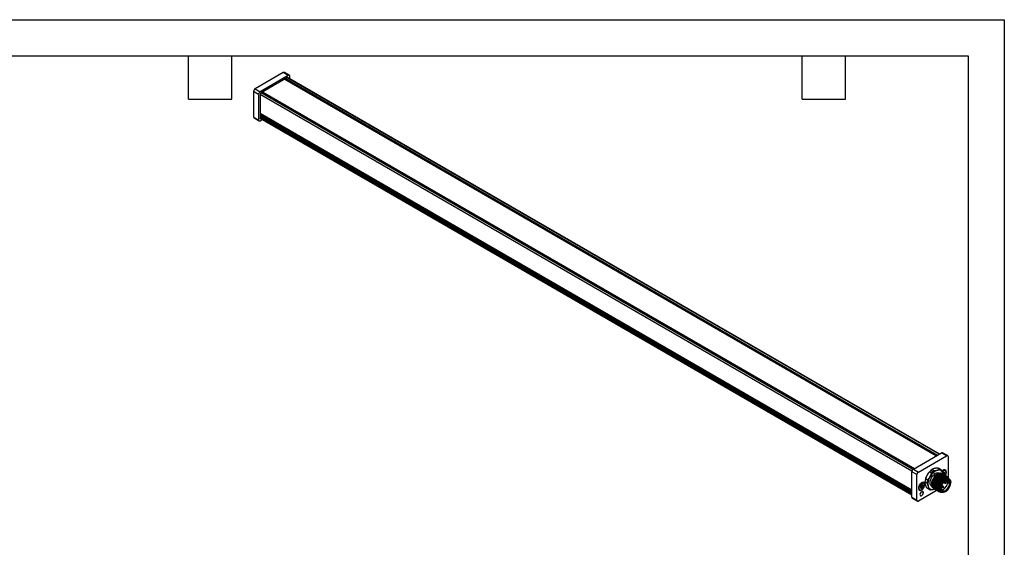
# Model space of a CAD drawing. Header units: millimetres. Extents: x 0 to 279, y 0 to 216.
# Tile 4 of 4: x 106 to 279, y 123 to 216. Entities that reach past the tile are written whole.
import ezdxf

# ---------------------------------------------------------------- set-up
doc = ezdxf.new("R2010")
doc.units = ezdxf.units.MM
doc.layers.add('TEXT', color=140, linetype='Continuous', lineweight=25)

msp = doc.modelspace()

# ---------------------------------------------------------------- linework, layer by layer
at = {"color": 7, "linetype": 'Continuous'}
for p, q in [((0, 215.9), (279.4, 215.9)), ((279.4, 215.9), (279.4, 0))]:
    msp.add_line(p, q, dxfattribs=at)
for p, q in [((152.57, 206.61), (147.62, 203.75)), ((153.45, 206.1), (152.57, 206.61)), ((153.64, 206.12), (152.76, 206.63)), ((153.45, 206.1), (148.5, 203.24)), ((153.29, 205.72), (148.66, 203.05)), ((152.82, 205.45), (267.47, 139.26)), ((152.99, 205.55), (267.65, 139.36)), ((267.92, 139.51), (153.26, 205.7)), ((267.99, 139.55), (153.34, 205.74)), ((153.72, 205.52), (153.72, 205.95)), ((148.24, 202.78), (147.36, 203.29)), ((147.36, 203.29), (147.36, 198.8)), ((147.62, 203.75), (148.5, 203.24)), ((148.24, 202.78), (148.24, 198.29)), ((148.49, 202.74), (148.49, 198.62)), ((263.16, 136.55), (148.49, 202.74)), ((263.33, 136.85), (148.66, 203.05)), ((148.93, 203.2), (263.59, 137.01)), ((148.49, 199.46), (263.14, 133.27)), ((148.49, 199.41), (263.14, 133.22)), ((148.49, 199.22), (263.14, 133.03)), ((147.36, 198.8), (148.24, 198.29)), ((147.43, 198.63), (148.32, 198.12)), ((148.49, 199.03), (263.14, 132.84)), ((148.49, 199), (263.14, 132.81)), ((148.49, 198.81), (263.14, 132.62)), ((263.14, 132.47), (148.49, 198.66)), ((148.49, 198.57), (263.14, 132.39)), ((148.5, 198.14), (148.87, 198.35)), ((263.41, 136.91), (268.36, 139.77)), ((264.29, 136.4), (269.24, 139.26)), ((269.24, 139.26), (268.36, 139.77)), ((269.43, 139.28), (268.55, 139.79)), ((269.51, 139.1), (269.51, 135.45)), ((263.41, 136.91), (264.29, 136.4)), ((266.72, 136.84), (267.06, 136.64)), ((266.82, 136.9), (266.77, 136.87)), ((268.01, 136.9), (267.67, 137.09)), ((268.19, 136.83), (267.86, 137.02)), ((264.03, 135.94), (263.14, 136.45)), ((263.14, 131.96), (263.14, 136.45)), ((264.03, 131.45), (264.03, 135.94)), ((265.57, 135.23), (265.91, 135.03)), ((266.6, 136.24), (266.27, 136.43)), ((266.49, 136.65), (266.83, 136.46)), ((267.04, 135.95), (267.3, 135.8)), ((267.36, 135.85), (267.41, 135.83)), ((267.58, 135.73), (267.56, 135.74)), ((267.76, 135.62), (267.73, 135.64)), ((267.94, 135.52), (267.91, 135.54)), ((267.96, 136.18), (267.94, 136.19)), ((268.29, 135.32), (268.26, 135.33)), ((268.44, 135.23), (268.47, 135.22)), ((268.54, 136.22), (268.66, 136.15)), ((268.57, 136.02), (268.54, 136.03)), ((268.71, 136.16), (268.55, 136.25)), ((268.56, 136.18), (268.58, 136.02)), ((268.59, 135.7), (268.57, 135.87)), ((268.65, 136.65), (268.61, 136.67)), ((268.62, 136.29), (268.86, 136.16)), ((268.67, 136.14), (268.66, 136.15)), ((268.66, 135.99), (268.67, 136)), ((268.67, 136), (268.66, 135.99)), ((268.71, 136.37), (268.67, 136.35)), ((268.67, 136.35), (268.78, 136.28)), ((268.67, 136.35), (268.75, 136.3)), ((268.67, 136.35), (268.76, 136.3)), ((268.67, 135.93), (268.77, 135.87)), ((268.7, 136.02), (268.79, 135.98)), ((268.75, 135.91), (268.72, 135.93)), ((268.73, 136.1), (268.73, 136.11)), ((268.73, 136.11), (268.76, 136.09)), ((268.73, 136.11), (268.75, 136.09)), ((268.75, 136.38), (268.79, 136.36)), ((268.92, 135.81), (268.9, 135.83)), ((269, 136.68), (268.96, 136.71)), ((269.1, 135.71), (269.07, 135.72)), ((269.14, 136.39), (269.22, 136.39)), ((269.28, 135.61), (269.25, 135.62)), ((269.45, 135.51), (269.43, 135.52)), ((269.7, 135.16), (269.56, 135.24)), ((264.63, 133.73), (264.62, 133.74)), ((264.63, 133.81), (264.8, 133.71)), ((264.63, 133.8), (264.8, 133.7)), ((264.63, 133.8), (264.8, 133.7)), ((264.65, 133.88), (264.81, 133.79)), ((264.67, 133.66), (264.77, 133.61)), ((264.68, 133.82), (264.91, 133.69)), ((264.7, 133.59), (264.76, 133.56)), ((264.72, 133.82), (264.96, 133.68)), ((264.73, 134.03), (264.86, 133.96)), ((264.91, 133.97), (264.75, 134.06)), ((264.8, 133.7), (264.87, 133.59)), ((264.85, 134.46), (264.81, 134.48)), ((264.82, 134.1), (265.06, 133.97)), ((264.87, 133.94), (264.86, 133.96)), ((264.86, 133.8), (264.87, 133.8)), ((264.87, 133.8), (264.86, 133.8)), ((264.91, 134.17), (264.87, 134.15)), ((264.87, 134.16), (264.95, 134.11)), ((264.87, 134.16), (264.95, 134.11)), ((264.87, 134.15), (264.98, 134.09)), ((264.9, 133.83), (264.98, 133.78)), ((264.93, 133.91), (264.93, 133.92)), ((264.93, 133.91), (264.95, 133.9)), ((264.93, 133.91), (264.95, 133.9)), ((264.95, 134.19), (264.98, 134.17)), ((265.2, 134.49), (265.16, 134.52)), ((265.34, 134.19), (265.42, 134.19)), ((265.44, 134.57), (265.44, 134.51)), ((265.78, 134.43), (265.45, 134.63)), ((265.7, 133.68), (266.04, 133.48)), ((265.86, 133.55), (266.19, 133.36)), ((266.62, 133.89), (266.72, 133.84)), ((266.94, 133.36), (267.01, 133.4)), ((266.97, 133.51), (266.99, 133.49)), ((267.14, 133.4), (267.17, 133.39)), ((268.12, 133.49), (267.98, 133.57)), ((268.33, 133.78), (268.49, 133.69)), ((268.34, 133.82), (268.46, 133.75)), ((268.62, 133.91), (268.4, 134.03)), ((268.65, 133.69), (268.46, 133.75)), ((268.51, 133.68), (268.67, 133.66)), ((268.73, 133.76), (268.63, 133.89)), ((268.71, 134.58), (268.93, 134.45)), ((269, 134.66), (268.87, 134.74)), ((269.06, 134.67), (268.9, 134.76)), ((268.95, 134.45), (269.12, 134.42)), ((269, 134.66), (269.14, 134.53)), ((269.05, 134.87), (269.31, 134.72)), ((269.05, 134.87), (269.78, 134.44)), ((269.17, 134.53), (269.07, 134.66)), ((269.22, 134.95), (269.31, 134.89)), ((269.31, 134.89), (269.35, 134.97)), ((269.47, 134.96), (269.4, 134.84)), ((269.48, 134.8), (269.55, 134.93)), ((269.48, 134.79), (269.49, 134.79)), ((269.48, 134.79), (269.48, 134.79)), ((269.49, 134.79), (269.56, 134.92)), ((269.49, 134.79), (269.49, 134.79)), ((263.14, 131.96), (264.03, 131.45)), ((263.22, 131.79), (264.11, 131.28)), ((267.57, 133.19), (264.29, 131.3)), ((264.46, 133.3), (264.5, 133.28)), ((264.87, 132.94), (265.17, 132.77)), ((267.32, 133.3), (267.35, 133.29)), ((267.5, 133.2), (267.52, 133.18)), ((267.67, 133.1), (267.7, 133.08)), ((267.85, 133), (267.88, 132.98)), ((268.25, 132.97), (268.39, 132.88)), ((268.41, 132.82), (268.48, 132.85))]:
    msp.add_line(p, q)
at = {"flags": 128}
for points in [[(153.29, 205.72), (153.33, 205.74), (153.36, 205.75), (153.39, 205.75), (153.42, 205.74), (153.44, 205.72), (153.46, 205.69), (153.47, 205.67)], [(148.62, 198.5), (148.6, 198.49), (148.56, 198.49), (148.54, 198.5), (148.52, 198.52), (148.5, 198.55), (148.49, 198.58), (148.49, 198.62)], [(266.62, 133.89), (266.62, 133.89), (266.47, 134.03), (266.38, 134.24), (266.34, 134.5), (266.38, 134.8), (266.47, 135.11), (266.62, 135.42), (266.81, 135.71), (267.04, 135.95)], [(269.71, 135.15), (269.7, 135.17), (269.53, 135.31), (269.32, 135.37), (269.07, 135.33), (268.8, 135.19), (268.55, 134.98), (268.31, 134.71), (268.12, 134.38), (267.98, 134.04), (267.92, 133.71)], [(269.56, 135.24), (269.37, 135.3), (269.15, 135.28), (268.91, 135.17), (268.67, 135), (268.44, 134.76), (268.25, 134.48), (268.1, 134.17), (268.01, 133.86), (267.98, 133.57)], [(268.12, 133.49), (268.15, 133.78), (268.24, 134.09), (268.39, 134.4), (268.58, 134.68), (268.81, 134.92), (269.05, 135.09), (269.29, 135.2), (269.51, 135.22), (269.7, 135.16), (269.85, 135.02), (269.94, 134.82), (269.98, 134.56)], [(269.81, 135.02), (269.67, 135.12), (269.45, 135.15), (269.21, 135.09), (268.96, 134.95), (268.71, 134.72), (268.5, 134.44), (268.33, 134.12), (268.23, 133.8), (268.19, 133.49)], [(269.22, 136.39), (269.19, 136.59), (269.09, 136.73), (268.95, 136.79), (268.76, 136.76), (268.57, 136.64), (268.43, 136.51)], [(268.44, 136.47), (268.46, 136.5), (268.65, 136.65)], [(268.67, 136.62), (268.49, 136.47), (268.45, 136.44)], [(268.6, 135.99), (268.59, 136), (268.56, 136.18)], [(268.66, 135.99), (268.63, 135.98), (268.61, 135.99), (268.59, 136), (268.59, 136.03), (268.59, 136.07), (268.61, 136.1), (268.63, 136.13), (268.66, 136.15)], [(268.67, 136.14), (268.64, 136.12), (268.62, 136.09), (268.61, 136.06), (268.61, 136.03), (268.61, 136.01), (268.62, 135.99), (268.64, 135.99), (268.67, 136)], [(268.65, 136.65), (268.84, 136.72), (269, 136.68)], [(268.66, 136.15), (268.69, 136.16), (268.71, 136.16), (268.72, 136.14), (268.73, 136.11)], [(268.94, 135.78), (269.01, 135.87), (269.11, 136.11), (269.15, 136.34), (269.11, 136.53), (269.01, 136.65), (268.85, 136.68), (268.67, 136.62)], [(268.67, 136), (268.69, 136.02), (268.71, 136.04), (268.73, 136.07), (268.73, 136.1), (268.73, 136.13), (268.71, 136.14), (268.69, 136.15), (268.67, 136.14)], [(265.42, 134.19), (265.39, 134.4), (265.29, 134.53), (265.15, 134.59), (264.96, 134.56), (264.77, 134.45), (264.59, 134.27), (264.44, 134.04), (264.34, 133.79), (264.31, 133.55)], [(264.31, 133.55), (264.34, 133.35), (264.44, 133.21), (264.59, 133.16), (264.77, 133.18), (264.96, 133.3), (265.15, 133.48), (265.29, 133.71), (265.39, 133.96), (265.42, 134.19)], [(264.5, 133.28), (264.5, 133.28), (264.39, 133.4), (264.35, 133.6), (264.39, 133.84), (264.5, 134.09), (264.66, 134.3), (264.85, 134.46)], [(264.87, 134.42), (264.68, 134.28), (264.53, 134.07), (264.43, 133.83), (264.39, 133.6), (264.43, 133.41), (264.53, 133.29), (264.68, 133.26), (264.87, 133.32)], [(264.86, 133.8), (264.83, 133.79), (264.81, 133.79), (264.79, 133.81), (264.79, 133.84), (264.79, 133.87), (264.81, 133.91), (264.83, 133.94), (264.86, 133.96)], [(264.87, 133.94), (264.84, 133.93), (264.82, 133.9), (264.81, 133.87), (264.81, 133.84), (264.81, 133.81), (264.82, 133.8), (264.84, 133.79), (264.87, 133.8)], [(264.85, 134.46), (265.04, 134.52), (265.2, 134.49)], [(264.86, 133.96), (264.89, 133.97), (264.91, 133.97), (264.92, 133.95), (264.93, 133.92)], [(264.87, 133.32), (265.05, 133.47), (265.2, 133.68), (265.31, 133.92), (265.34, 134.15), (265.31, 134.34), (265.2, 134.46), (265.05, 134.49), (264.87, 134.42)], [(264.87, 133.8), (264.89, 133.82), (264.91, 133.85), (264.92, 133.88), (264.93, 133.91), (264.92, 133.93), (264.91, 133.95), (264.89, 133.95), (264.87, 133.94)], [(266.94, 133.36), (267.11, 133.42), (267.12, 133.43)], [(269.07, 132.96), (269.05, 132.95), (268.81, 132.85), (268.58, 132.83), (268.39, 132.88), (268.24, 133.02), (268.15, 133.23), (268.12, 133.49)], [(268.31, 133.56), (268.35, 133.83), (268.44, 134.11), (268.58, 134.38), (268.76, 134.62), (268.97, 134.82), (269.19, 134.94), (269.4, 134.99), (269.59, 134.96), (269.73, 134.85), (269.82, 134.68), (269.85, 134.44)], [(269.85, 134.44), (269.82, 134.18), (269.73, 133.89), (269.59, 133.62), (269.4, 133.38), (269.19, 133.19), (268.97, 133.06), (268.76, 133.01), (268.58, 133.04), (268.44, 133.15), (268.35, 133.32), (268.31, 133.56)], [(268.31, 133.6), (268.35, 133.36), (268.45, 133.18), (268.62, 133.09), (268.82, 133.08), (269.05, 133.17), (269.27, 133.35), (269.48, 133.58), (269.64, 133.87), (269.75, 134.16), (269.78, 134.44)], [(268.45, 132.91), (268.5, 132.88), (268.71, 132.85), (268.96, 132.91), (269.21, 133.05), (269.45, 133.28), (269.67, 133.56), (269.83, 133.88), (269.94, 134.21), (269.98, 134.52)], [(268.46, 133.75), (268.47, 133.79), (268.49, 133.83), (268.52, 133.87), (268.55, 133.9), (268.59, 133.91), (268.62, 133.91), (268.63, 133.89)], [(268.51, 133.68), (268.49, 133.69), (268.47, 133.71), (268.46, 133.75)], [(268.65, 133.69), (268.66, 133.71), (268.67, 133.73), (268.68, 133.75), (268.7, 133.76), (268.71, 133.77), (268.73, 133.77), (268.73, 133.76)], [(268.65, 133.69), (268.67, 133.68), (268.69, 133.68), (268.71, 133.69), (268.73, 133.69), (268.74, 133.7), (268.75, 133.72), (268.75, 133.72)], [(268.67, 133.66), (268.67, 133.66), (268.66, 133.67), (268.65, 133.69)], [(268.95, 134.45), (268.93, 134.45), (268.91, 134.48), (268.91, 134.51), (268.91, 134.55), (268.93, 134.6), (268.96, 134.64), (269, 134.66)], [(269, 134.66), (269.03, 134.68), (269.06, 134.67), (269.07, 134.66)], [(269.11, 134.42), (269.11, 134.43), (269.1, 134.44), (269.1, 134.45), (269.1, 134.48), (269.11, 134.5), (269.12, 134.52), (269.14, 134.53)], [(269.14, 134.53), (269.15, 134.53), (269.17, 134.53), (269.17, 134.53)], [(269.16, 134.43), (269.16, 134.43), (269.17, 134.45), (269.17, 134.46), (269.17, 134.48), (269.16, 134.5), (269.15, 134.51), (269.14, 134.53)], [(269.31, 134.72), (269.31, 134.72), (269.29, 134.75), (269.28, 134.79), (269.29, 134.84), (269.31, 134.89)], [(269.31, 134.89), (269.32, 134.89), (269.33, 134.88), (269.35, 134.87), (269.36, 134.87), (269.37, 134.86), (269.38, 134.85), (269.39, 134.85), (269.4, 134.84)], [(269.4, 134.84), (269.39, 134.82), (269.39, 134.79), (269.39, 134.77), (269.4, 134.76), (269.42, 134.75), (269.44, 134.76), (269.46, 134.77), (269.47, 134.79)], [(269.48, 134.8), (269.48, 134.8), (269.49, 134.79), (269.49, 134.79), (269.49, 134.79)], [(269.55, 134.93), (269.54, 134.93), (269.54, 134.93)], [(265.17, 132.77), (265.14, 132.89), (265.08, 132.97), (264.98, 132.98), (264.87, 132.94), (264.75, 132.85), (264.65, 132.72), (264.59, 132.57), (264.57, 132.42)], [(264.57, 132.42), (264.59, 132.3), (264.65, 132.23), (264.75, 132.21), (264.87, 132.25), (264.98, 132.34), (265.08, 132.47), (265.14, 132.62), (265.17, 132.77)]]:
    msp.add_lwpolyline(points, dxfattribs=at)
for centre, radius, start, end in [((152.68, 206.46), 0.189, 65.6929, 125.6176), ((153.56, 205.97), 0.164, 350.786, 129.2033), ((147.93, 203.27), 0.576, 122.6055, 177.3945), ((148.81, 202.76), 0.576, 122.6055, 177.3945), ((148.87, 202.73), 0.384, 122.6055, 177.3945), ((147.54, 198.78), 0.185, 173.7012, 234.9867), ((148.4, 198.27), 0.164, 170.786, 309.2033), ((268.47, 139.61), 0.189, 65.6929, 125.6176), ((269.35, 139.13), 0.164, 350.786, 129.2033), ((263.72, 136.42), 0.576, 122.6055, 177.3945), ((268.19, 134.58), 2.7, 121.9225, 151.1825), ((268.08, 134.86), 2.4, 124.5642, 131.6776), ((267.52, 136.43), 0.684, 60.0932, 76.5153), ((267.85, 136.24), 0.678, 43.4216, 76.5677), ((264.6, 135.91), 0.576, 122.6055, 177.3945), ((268.14, 134.48), 2.7, 148.8177, 178.082), ((268.06, 134.4), 2.62, 161.7425, 175.1282), ((268.32, 134.3), 2.36, 147.1309, 189.7398), ((268.39, 134.52), 2.85, 131.6456, 137.9771), ((268.44, 134.51), 2.36, 110.2567, 152.8704), ((268.72, 134.33), 2.85, 131.6456, 137.9771), ((268.42, 134.67), 2.4, 124.5642, 131.6776), ((267.66, 135.42), 0.82, 70.1422, 139.8547), ((268.72, 134.32), 2.05, 131.5911, 135.1965), ((268.06, 135.28), 0.901, 69.2874, 140.7095), ((267.86, 136.04), 0.718, 11.07, 108.9193), ((269.88, 133.54), 1.9, 121.3249, 178.0318), ((268.81, 136.07), 0.322, 93.4295, 146.5651), ((268.81, 136.4), 0.341, 65.2187, 121.3691), ((268.63, 136.62), 0.0384, 2.6055, 57.3945), ((268.67, 136.24), 0.103, 34.7815, 35.4198), ((268.37, 136.24), 0.412, 338.668, 338.9206), ((268.76, 136.24), 0.155, 350.7481, 79.4532), ((268.38, 136.24), 0.541, 320.2279, 357.3607), ((268.03, 136.44), 1.19, 324.6317, 357.4279), ((264.64, 133.57), 0.325, 177.1444, 236.2786), ((265.16, 133.7), 0.541, 140.2279, 177.3607), ((264.77, 133.7), 0.155, 170.7481, 259.4532), ((264.73, 133.78), 0.103, 214.7815, 215.4198), ((265.01, 133.87), 0.322, 93.4295, 146.5651), ((264.75, 133.77), 0.216, 267.6422, 302.3493), ((264.68, 133.91), 0.241, 299.9974, 300.1781), ((264.68, 133.91), 0.24, 299.8161, 299.9974), ((265.01, 134.21), 0.341, 65.2187, 121.3691), ((264.83, 134.42), 0.0384, 2.6055, 57.3945), ((264.63, 133.98), 0.459, 301.1059, 322.0213), ((264.87, 134.05), 0.103, 34.7815, 35.4198), ((264.57, 134.05), 0.412, 338.668, 338.9206), ((264.96, 134.04), 0.155, 350.7481, 79.4532), ((264.58, 134.04), 0.541, 320.2279, 357.3607), ((266.2, 134.14), 0.681, 223.4461, 239.9403), ((268.4, 134.21), 2.62, 161.7425, 175.1282), ((266.7, 134.04), 0.718, 191.07, 288.9193), ((266.53, 133.95), 0.678, 223.4216, 256.5677), ((267.99, 133.59), 0.0259, 191.1187, 245.1365), ((268.6, 133.49), 0.627, 172.6245, 236.0633), ((268.16, 133.55), 0.0769, 242.6097, 297.3903), ((268.81, 133.42), 0.627, 173.8685, 234.1617), ((268.31, 133.58), 0.0218, 290.7834, 69.2166), ((268.69, 133.72), 0.0625, 257.5263, 360), ((268.69, 133.72), 0.0625, 360, 42.4791), ((269.13, 134.49), 0.0625, 257.5263, 299.9973), ((269.13, 134.49), 0.0625, 299.9973, 0), ((269.13, 134.49), 0.0625, 0, 42.4791), ((269.36, 134.86), 0.13, 327.9395, 329.9984), ((269.46, 134.77), 0.0282, 34.933, 63.5075), ((269.28, 134.5), 0.504, 353.1955, 55.4923), ((269.82, 134.51), 0.0769, 242.6097, 297.3903), ((269.31, 134.57), 0.672, 355.1028, 42.0413), ((269.97, 134.54), 0.0218, 290.7834, 69.2166), ((263.33, 131.94), 0.185, 173.7012, 234.9867), ((264.13, 133.02), 0.684, 309.8156, 349.834), ((264.86, 133.32), 0.0109, 230.7967, 9.214), ((268.32, 133.38), 0.56, 190.5117, 279.1047), ((264.19, 131.42), 0.164, 170.786, 309.2033)]:
    msp.add_arc(centre, radius, start, end)
for points, knots in [([(267.11, 137.01), (267.1, 137.01), (267.07, 137), (267.02, 136.99), (266.98, 136.97), (266.94, 136.96), (266.89, 136.94), (266.84, 136.91), (266.78, 136.87), (266.74, 136.85), (266.72, 136.84)], [0, 0, 0, 0, 0.0951908, 0.1908652, 0.2871465, 0.3841553, 0.4820098, 0.6495139, 0.8220175, 1, 1, 1, 1]), ([(267.67, 137.09), (267.65, 137.09), (267.61, 137.09), (267.54, 137.08), (267.48, 137.08), (267.42, 137.07), (267.35, 137.06), (267.27, 137.05), (267.19, 137.03), (267.14, 137.02), (267.11, 137.01)], [0, 0, 0, 0, 0.107356, 0.212739, 0.316247, 0.417982, 0.518055, 0.680497, 0.840958, 1, 1, 1, 1]), ([(267.62, 136.72), (267.64, 136.72), (267.67, 136.73), (267.71, 136.75), (267.76, 136.76), (267.8, 136.78), (267.84, 136.8), (267.9, 136.82), (267.96, 136.86), (267.99, 136.88), (268.01, 136.9)], [0, 0, 0, 0, 0.095191, 0.190865, 0.287146, 0.384155, 0.48201, 0.649514, 0.822017, 1, 1, 1, 1]), ([(265.83, 135.88), (265.82, 135.86), (265.8, 135.82), (265.77, 135.76), (265.74, 135.7), (265.71, 135.64), (265.67, 135.56), (265.64, 135.46), (265.6, 135.34), (265.58, 135.27), (265.57, 135.23)], [0, 0, 0, 0, 0.095191, 0.190865, 0.287146, 0.384155, 0.48201, 0.649514, 0.822017, 1, 1, 1, 1]), ([(266.27, 136.43), (266.25, 136.41), (266.21, 136.38), (266.16, 136.33), (266.11, 136.27), (266.07, 136.22), (266.01, 136.15), (265.95, 136.07), (265.89, 135.98), (265.85, 135.91), (265.83, 135.88)], [0, 0, 0, 0, 0.107356, 0.212739, 0.316247, 0.417982, 0.518055, 0.680497, 0.840958, 1, 1, 1, 1]), ([(265.91, 135.03), (265.92, 135.05), (265.96, 135.08), (266.01, 135.14), (266.06, 135.19), (266.11, 135.25), (266.16, 135.31), (266.22, 135.39), (266.28, 135.49), (266.32, 135.55), (266.34, 135.58)], [0, 0, 0, 0, 0.107356, 0.212739, 0.316247, 0.417982, 0.518055, 0.680497, 0.840958, 1, 1, 1, 1]), ([(266.34, 135.58), (266.35, 135.6), (266.38, 135.64), (266.41, 135.7), (266.44, 135.76), (266.47, 135.83), (266.5, 135.91), (266.53, 136), (266.57, 136.12), (266.59, 136.2), (266.6, 136.24)], [0, 0, 0, 0, 0.095191, 0.190865, 0.287146, 0.384155, 0.48201, 0.649514, 0.822017, 1, 1, 1, 1]), ([(266.97, 133.51), (266.96, 133.51), (266.86, 133.54), (266.73, 133.74), (266.62, 134.1), (266.65, 134.57), (266.81, 135.07), (266.99, 135.36), (267.09, 135.51)], [0, 0, 0, 0, 0.007331, 0.205865, 0.404399, 0.602932, 0.801466, 1, 1, 1, 1]), ([(267.41, 135.83), (267.28, 135.69), (267.03, 135.42), (266.77, 134.88), (266.64, 134.34), (266.68, 133.87), (266.82, 133.58), (266.97, 133.53), (267.01, 133.51)], [0, 0, 0, 0, 0.187526, 0.375053, 0.562579, 0.750105, 0.937632, 1, 1, 1, 1]), ([(267.16, 133.43), (267.12, 133.44), (266.97, 133.49), (266.83, 133.78), (266.79, 134.25), (266.92, 134.8), (267.18, 135.34), (267.43, 135.61), (267.56, 135.74)], [0, 0, 0, 0, 0.062369, 0.249895, 0.437421, 0.624948, 0.812474, 1, 1, 1, 1]), ([(267.82, 135.7), (267.69, 135.71), (267.4, 135.72), (267.19, 135.32), (266.96, 134.93), (266.84, 134.5), (266.82, 134.1), (266.91, 133.77), (267.11, 133.56), (267.39, 133.49), (267.72, 133.57), (268.05, 133.78), (268.37, 134.1), (268.62, 134.49), (268.78, 134.91), (268.83, 135.31), (268.77, 135.63), (268.61, 135.85), (268.36, 135.93), (268.06, 135.87), (267.74, 135.67), (267.44, 135.35), (267.2, 134.96), (267.05, 134.59), (267.04, 134.38), (267.03, 134.31)], [0, 0, 0, 0, 0.034551, 0.079409, 0.124266, 0.169123, 0.213979, 0.258835, 0.30369, 0.348545, 0.3934, 0.438256, 0.483112, 0.527969, 0.572827, 0.617685, 0.662543, 0.7074, 0.752257, 0.797113, 0.841968, 0.886823, 0.931678, 0.976533, 1, 1, 1, 1]), ([(267.58, 135.73), (267.46, 135.59), (267.21, 135.32), (266.94, 134.78), (266.82, 134.23), (266.86, 133.77), (267, 133.48), (267.15, 133.42), (267.18, 133.41)], [0, 0, 0, 0, 0.187526, 0.375052, 0.562579, 0.750105, 0.937631, 1, 1, 1, 1]), ([(267.33, 133.32), (267.3, 133.34), (267.15, 133.39), (267.01, 133.68), (266.97, 134.15), (267.09, 134.69), (267.36, 135.23), (267.61, 135.5), (267.73, 135.64)], [0, 0, 0, 0, 0.062369, 0.249895, 0.437421, 0.624948, 0.812474, 1, 1, 1, 1]), ([(267.76, 135.62), (267.63, 135.49), (267.38, 135.22), (267.12, 134.68), (266.99, 134.13), (267.04, 133.67), (267.17, 133.37), (267.32, 133.32), (267.36, 133.31)], [0, 0, 0, 0, 0.187526, 0.375053, 0.562579, 0.750106, 0.937632, 1, 1, 1, 1]), ([(267.06, 136.64), (267.08, 136.64), (267.13, 136.65), (267.19, 136.65), (267.25, 136.66), (267.31, 136.66), (267.38, 136.67), (267.46, 136.68), (267.54, 136.7), (267.6, 136.71), (267.62, 136.72)], [0, 0, 0, 0, 0.107356, 0.212739, 0.316247, 0.417982, 0.518055, 0.680497, 0.840958, 1, 1, 1, 1]), ([(267.51, 133.22), (267.47, 133.23), (267.32, 133.29), (267.19, 133.58), (267.14, 134.05), (267.27, 134.59), (267.53, 135.13), (267.78, 135.4), (267.91, 135.54)], [0, 0, 0, 0, 0.062369, 0.2498952, 0.4374214, 0.6249476, 0.8124738, 1, 1, 1, 1]), ([(267.94, 135.52), (267.81, 135.39), (267.56, 135.12), (267.3, 134.58), (267.17, 134.03), (267.21, 133.56), (267.35, 133.27), (267.5, 133.22), (267.54, 133.21)], [0, 0, 0, 0, 0.187526, 0.375053, 0.562579, 0.750105, 0.937632, 1, 1, 1, 1]), ([(267.69, 133.12), (267.65, 133.13), (267.5, 133.19), (267.37, 133.48), (267.32, 133.94), (267.45, 134.49), (267.71, 135.03), (267.96, 135.3), (268.09, 135.44)], [0, 0, 0, 0, 0.062369, 0.249895, 0.437421, 0.624948, 0.812474, 1, 1, 1, 1]), ([(268.11, 135.42), (267.99, 135.28), (267.74, 135.01), (267.47, 134.47), (267.35, 133.93), (267.39, 133.46), (267.53, 133.17), (267.68, 133.12), (267.71, 133.1)], [0, 0, 0, 0, 0.187526, 0.375053, 0.562579, 0.750105, 0.937632, 1, 1, 1, 1]), ([(268.52, 135.98), (268.51, 136), (268.44, 136.14), (268.19, 136.21), (267.81, 136.14), (267.54, 135.93), (267.41, 135.83)], [0, 0, 0, 0, 0.0727091, 0.381806, 0.690903, 1, 1, 1, 1]), ([(267.86, 133.02), (267.83, 133.03), (267.68, 133.08), (267.54, 133.38), (267.5, 133.84), (267.62, 134.39), (267.89, 134.93), (268.14, 135.2), (268.26, 135.33)], [0, 0, 0, 0, 0.062368, 0.249895, 0.437421, 0.624947, 0.812474, 1, 1, 1, 1]), ([(268.57, 135.32), (268.45, 135.33), (268.16, 135.36), (267.94, 134.98), (267.7, 134.6), (267.56, 134.16), (267.52, 133.75), (267.6, 133.41), (267.78, 133.18), (268.05, 133.09), (268.37, 133.14), (268.71, 133.33), (269.03, 133.63), (269.29, 134.02), (269.47, 134.44), (269.54, 134.84), (269.49, 135.18), (269.34, 135.42), (269.1, 135.52), (268.81, 135.47), (268.57, 135.36), (268.46, 135.24), (268.44, 135.22)], [0, 0, 0, 0, 0.039356, 0.092222, 0.145088, 0.197954, 0.250821, 0.303688, 0.356555, 0.409422, 0.46229, 0.515158, 0.568026, 0.620895, 0.673763, 0.726632, 0.7795, 0.832368, 0.885236, 0.938104, 0.990972, 1, 1, 1, 1]), ([(268.29, 135.32), (268.16, 135.18), (267.91, 134.91), (267.65, 134.37), (267.52, 133.83), (267.57, 133.36), (267.7, 133.07), (267.85, 133.02), (267.89, 133)], [0, 0, 0, 0, 0.187526, 0.375052, 0.562579, 0.750105, 0.937631, 1, 1, 1, 1]), ([(267.56, 135.74), (267.69, 135.84), (267.95, 136.05), (268.31, 136.13), (268.47, 136.04), (268.53, 136.01)], [0, 0, 0, 0, 0.374895, 0.74979, 1, 1, 1, 1]), ([(268.67, 135.93), (268.66, 135.94), (268.6, 136.05), (268.36, 136.1), (267.99, 136.04), (267.72, 135.83), (267.58, 135.73)], [0, 0, 0, 0, 0.0210976, 0.3473984, 0.6736992, 1, 1, 1, 1]), ([(268.04, 132.91), (267.98, 132.94), (267.85, 133.02), (267.73, 133.28), (267.68, 133.64), (267.74, 134.07), (267.9, 134.5), (268.14, 134.91), (268.34, 135.13), (268.44, 135.23)], [0, 0, 0, 0, 0.100118, 0.250098, 0.400079, 0.550059, 0.700039, 0.85002, 1, 1, 1, 1]), ([(268.47, 135.22), (268.34, 135.1), (268.22, 134.95), (268, 134.63), (267.92, 134.45), (267.78, 134.09), (267.74, 133.91), (267.71, 133.57), (267.73, 133.41), (267.77, 133.27)], [0, 0, 0, 0, 0.25, 0.25, 0.5, 0.5, 0.75, 0.75, 1, 1, 1, 1]), ([(267.73, 135.64), (267.87, 135.74), (268.13, 135.95), (268.49, 136.03), (268.64, 135.94), (268.71, 135.91)], [0, 0, 0, 0, 0.374895, 0.74979, 1, 1, 1, 1]), ([(268.85, 135.82), (268.84, 135.83), (268.78, 135.95), (268.54, 136), (268.16, 135.94), (267.89, 135.73), (267.76, 135.62)], [0, 0, 0, 0, 0.029727, 0.353151, 0.676576, 1, 1, 1, 1]), ([(269.06, 135.38), (269.06, 135.38), (268.97, 135.38), (268.75, 135.24), (268.44, 134.98), (268.17, 134.61), (267.97, 134.19), (267.88, 133.76), (267.9, 133.38), (268.03, 133.09), (268.18, 132.94), (268.29, 132.94), (268.31, 132.93)], [0, 0, 0, 0, 0.000379, 0.122987, 0.245596, 0.368204, 0.490813, 0.613421, 0.736029, 0.858636, 0.981243, 1, 1, 1, 1]), ([(267.91, 135.54), (268.04, 135.64), (268.31, 135.85), (268.67, 135.93), (268.82, 135.84), (268.88, 135.8)], [0, 0, 0, 0, 0.374895, 0.74979, 1, 1, 1, 1]), ([(268.08, 135.66), (268.06, 135.65), (268, 135.62), (267.94, 135.56), (267.91, 135.53)], [0, 0, 0, 0, 0.408632, 1, 1, 1, 1]), ([(269.73, 135.16), (269.71, 135.2), (269.64, 135.35), (269.42, 135.44), (269.12, 135.43), (268.78, 135.26), (268.45, 134.96), (268.18, 134.57), (267.98, 134.13), (267.94, 133.85), (267.92, 133.71)], [0, 0, 0, 0, 0.0673521, 0.2030796, 0.3379764, 0.4720425, 0.6052779, 0.7376826, 0.8692566, 1, 1, 1, 1]), ([(268.57, 135.87), (268.47, 135.85), (268.36, 135.81), (268.15, 135.7), (268.04, 135.62), (267.94, 135.52)], [0, 0, 0, 0, 0.5, 0.5, 1, 1, 1, 1]), ([(268.09, 135.44), (268.19, 135.53), (268.3, 135.61), (268.51, 135.73), (268.62, 135.77), (268.72, 135.78)], [0, 0, 0, 0, 0.5, 0.5, 1, 1, 1, 1]), ([(268.11, 135.42), (268.11, 135.42), (268.11, 135.42), (268.11, 135.42), (268.11, 135.42), (268.11, 135.42), (268.11, 135.42), (268.11, 135.42), (268.11, 135.42), (268.11, 135.42), (268.11, 135.42), (268.11, 135.42), (268.11, 135.42), (268.11, 135.42), (268.1, 135.43), (268.1, 135.43), (268.1, 135.43), (268.09, 135.43), (268.09, 135.43), (268.09, 135.43), (268.09, 135.43), (268.09, 135.44)], [0, 0, 0, 0, 0.020517, 0.030775, 0.035904, 0.038469, 0.039751, 0.040392, 0.040713, 0.068754, 0.096637, 0.096802, 0.197158, 0.297513, 0.397868, 0.498224, 0.598579, 0.698934, 0.799289, 0.899645, 1, 1, 1, 1]), ([(269.23, 135.56), (269.22, 135.59), (269.15, 135.73), (268.9, 135.8), (268.51, 135.74), (268.25, 135.53), (268.11, 135.42)], [0, 0, 0, 0, 0.0837304, 0.3891536, 0.6945768, 1, 1, 1, 1]), ([(268.26, 135.33), (268.4, 135.44), (268.66, 135.64), (269.02, 135.73), (269.18, 135.64), (269.24, 135.6)], [0, 0, 0, 0, 0.374895, 0.7497899, 1, 1, 1, 1]), ([(269.38, 135.51), (269.37, 135.52), (269.31, 135.64), (269.07, 135.69), (268.69, 135.64), (268.42, 135.42), (268.29, 135.32)], [0, 0, 0, 0, 0.029728, 0.353152, 0.676576, 1, 1, 1, 1]), ([(268.35, 136.7), (268.36, 136.68), (268.38, 136.64), (268.4, 136.59), (268.43, 136.53), (268.45, 136.48), (268.48, 136.41), (268.51, 136.34), (268.54, 136.26), (268.55, 136.2), (268.56, 136.18)], [0, 0, 0, 0, 0.1073561, 0.212739, 0.3162467, 0.4179823, 0.5180547, 0.6804969, 0.8409585, 1, 1, 1, 1]), ([(268.44, 135.23), (268.57, 135.33), (268.84, 135.54), (269.2, 135.62), (269.35, 135.53), (269.41, 135.5)], [0, 0, 0, 0, 0.374895, 0.749789, 1, 1, 1, 1]), ([(269.61, 135.31), (269.59, 135.36), (269.52, 135.52), (269.25, 135.6), (268.87, 135.53), (268.6, 135.32), (268.47, 135.22)], [0, 0, 0, 0, 0.118456, 0.412304, 0.706152, 1, 1, 1, 1]), ([(268.54, 136.22), (268.54, 136.22), (268.54, 136.23), (268.55, 136.24), (268.56, 136.26), (268.58, 136.27), (268.6, 136.28), (268.61, 136.29), (268.62, 136.29)], [0, 0, 0, 0, 0.1241476, 0.2503088, 0.3734635, 0.4995916, 0.7392898, 1, 1, 1, 1]), ([(269.06, 135.69), (269.06, 135.69), (269.02, 135.78), (268.85, 135.87), (268.66, 135.87), (268.57, 135.87)], [0, 0, 0, 0, 0.01654, 0.50827, 1, 1, 1, 1]), ([(268.79, 136.39), (268.79, 136.39), (268.79, 136.39), (268.78, 136.39), (268.77, 136.39), (268.75, 136.38), (268.73, 136.38), (268.72, 136.37), (268.71, 136.37)], [0, 0, 0, 0, 0.117276, 0.238411, 0.36557, 0.500629, 0.72952, 1, 1, 1, 1]), ([(268.72, 135.78), (268.82, 135.79), (268.95, 135.8), (269.04, 135.73), (269.06, 135.71)], [0, 0, 0, 0, 0.750488, 1, 1, 1, 1]), ([(268.75, 136.3), (268.75, 136.3), (268.75, 136.31), (268.75, 136.31), (268.75, 136.32), (268.75, 136.33), (268.76, 136.34), (268.77, 136.35), (268.78, 136.36), (268.79, 136.36)], [0, 0, 0, 0, 0.090768, 0.184987, 0.284005, 0.388984, 0.500901, 0.726686, 1, 1, 1, 1]), ([(268.79, 135.98), (268.78, 135.98), (268.77, 135.99), (268.76, 136.01), (268.75, 136.03), (268.75, 136.05), (268.75, 136.07), (268.75, 136.09), (268.75, 136.09)], [0, 0, 0, 0, 0.187534, 0.35369, 0.499109, 0.681786, 0.84695, 1, 1, 1, 1]), ([(268.86, 136.26), (268.85, 136.26), (268.83, 136.26), (268.81, 136.27), (268.8, 136.27), (268.78, 136.28), (268.76, 136.29), (268.76, 136.3), (268.76, 136.3)], [0, 0, 0, 0, 0.187534, 0.35369, 0.499109, 0.681786, 0.84695, 1, 1, 1, 1]), ([(268.76, 136.09), (268.76, 136.1), (268.76, 136.1), (268.77, 136.11), (268.78, 136.12), (268.79, 136.13), (268.8, 136.14), (268.82, 136.15), (268.85, 136.16), (268.86, 136.16)], [0, 0, 0, 0, 0.090768, 0.184987, 0.284005, 0.388984, 0.500901, 0.726686, 1, 1, 1, 1]), ([(268.79, 136.36), (268.79, 136.36), (268.79, 136.37), (268.8, 136.37), (268.8, 136.38), (268.8, 136.39), (268.8, 136.39), (268.79, 136.39)], [0, 0, 0, 0, 0.185512, 0.352113, 0.500698, 0.762356, 1, 1, 1, 1]), ([(268.79, 135.89), (268.79, 135.89), (268.8, 135.9), (268.8, 135.91), (268.8, 135.92), (268.8, 135.94), (268.8, 135.96), (268.79, 135.97), (268.79, 135.98)], [0, 0, 0, 0, 0.117276, 0.23841, 0.365569, 0.500628, 0.729519, 1, 1, 1, 1]), ([(268.92, 136.21), (268.92, 136.21), (268.92, 136.22), (268.91, 136.23), (268.91, 136.24), (268.9, 136.25), (268.88, 136.25), (268.86, 136.26), (268.86, 136.26)], [0, 0, 0, 0, 0.117276, 0.238411, 0.36557, 0.500629, 0.729519, 1, 1, 1, 1]), ([(268.86, 136.16), (268.86, 136.16), (268.87, 136.16), (268.89, 136.17), (268.9, 136.18), (268.91, 136.19), (268.92, 136.21), (268.92, 136.21)], [0, 0, 0, 0, 0.185512, 0.352113, 0.500698, 0.762356, 1, 1, 1, 1]), ([(264.62, 133.73), (264.62, 133.73), (264.62, 133.72), (264.62, 133.71), (264.62, 133.71), (264.62, 133.71), (264.62, 133.71), (264.62, 133.71), (264.62, 133.72)], [0, 0, 0, 0, 0.117276, 0.238411, 0.36557, 0.500629, 0.729519, 1, 1, 1, 1]), ([(264.62, 133.72), (264.62, 133.72), (264.62, 133.72), (264.62, 133.73), (264.63, 133.73), (264.63, 133.73), (264.64, 133.73), (264.64, 133.72), (264.64, 133.72)], [0, 0, 0, 0, 0.187534, 0.35369, 0.499109, 0.681786, 0.84695, 1, 1, 1, 1]), ([(264.64, 133.72), (264.64, 133.72), (264.65, 133.71), (264.65, 133.7), (264.66, 133.69), (264.66, 133.68), (264.67, 133.67), (264.68, 133.64), (264.69, 133.62), (264.69, 133.61)], [0, 0, 0, 0, 0.090768, 0.184987, 0.284005, 0.388984, 0.500901, 0.726686, 1, 1, 1, 1]), ([(264.68, 133.82), (264.68, 133.82), (264.69, 133.82), (264.7, 133.82), (264.71, 133.82), (264.72, 133.82), (264.72, 133.82)], [0, 0, 0, 0, 0.250897, 0.501913, 0.754016, 1, 1, 1, 1]), ([(264.69, 133.61), (264.7, 133.61), (264.7, 133.6), (264.71, 133.58), (264.72, 133.57), (264.73, 133.56), (264.74, 133.55), (264.74, 133.55)], [0, 0, 0, 0, 0.1855116, 0.3521126, 0.5006976, 0.762356, 1, 1, 1, 1]), ([(264.74, 134.03), (264.74, 134.03), (264.74, 134.04), (264.75, 134.05), (264.76, 134.06), (264.77, 134.07), (264.8, 134.09), (264.81, 134.1), (264.82, 134.1)], [0, 0, 0, 0, 0.1241476, 0.2503088, 0.3734635, 0.4995916, 0.7392898, 1, 1, 1, 1]), ([(264.74, 133.55), (264.74, 133.55), (264.75, 133.55), (264.76, 133.56), (264.76, 133.56), (264.76, 133.56)], [0, 0, 0, 0, 0.322053, 0.653411, 1, 1, 1, 1]), ([(264.76, 133.56), (264.76, 133.56), (264.76, 133.57), (264.77, 133.58), (264.77, 133.59), (264.77, 133.6), (264.77, 133.61)], [0, 0, 0, 0, 0.212949, 0.449419, 0.711304, 1, 1, 1, 1]), ([(264.77, 133.61), (264.77, 133.61), (264.77, 133.63), (264.77, 133.65), (264.77, 133.66), (264.78, 133.68), (264.78, 133.7), (264.79, 133.7), (264.8, 133.7)], [0, 0, 0, 0, 0.187533, 0.35369, 0.499108, 0.681785, 0.846949, 1, 1, 1, 1]), ([(264.8, 133.71), (264.8, 133.71), (264.81, 133.71), (264.82, 133.71), (264.83, 133.71), (264.84, 133.71), (264.86, 133.71), (264.88, 133.7), (264.9, 133.69), (264.91, 133.69)], [0, 0, 0, 0, 0.090768, 0.184987, 0.284005, 0.388984, 0.500901, 0.726686, 1, 1, 1, 1]), ([(264.99, 134.19), (264.99, 134.19), (264.98, 134.19), (264.98, 134.19), (264.96, 134.19), (264.95, 134.19), (264.93, 134.18), (264.92, 134.18), (264.91, 134.17)], [0, 0, 0, 0, 0.117276, 0.238411, 0.36557, 0.500629, 0.72952, 1, 1, 1, 1]), ([(264.91, 133.69), (264.92, 133.69), (264.92, 133.68), (264.94, 133.68), (264.95, 133.68), (264.96, 133.68), (264.96, 133.68)], [0, 0, 0, 0, 0.288696, 0.550581, 0.787051, 1, 1, 1, 1]), ([(264.95, 134.11), (264.95, 134.11), (264.95, 134.11), (264.95, 134.12), (264.95, 134.13), (264.95, 134.13), (264.96, 134.14), (264.97, 134.15), (264.98, 134.16), (264.98, 134.17)], [0, 0, 0, 0, 0.090768, 0.184987, 0.284005, 0.388984, 0.500901, 0.726686, 1, 1, 1, 1]), ([(265.06, 134.06), (265.05, 134.07), (265.03, 134.07), (265.01, 134.07), (264.99, 134.08), (264.98, 134.09), (264.96, 134.1), (264.96, 134.1), (264.95, 134.11)], [0, 0, 0, 0, 0.187534, 0.35369, 0.499109, 0.681786, 0.84695, 1, 1, 1, 1]), ([(264.95, 133.9), (264.96, 133.9), (264.96, 133.91), (264.97, 133.92), (264.97, 133.93), (264.98, 133.94), (265, 133.95), (265.02, 133.96), (265.04, 133.96), (265.06, 133.97)], [0, 0, 0, 0, 0.090768, 0.184987, 0.284005, 0.388984, 0.500901, 0.726686, 1, 1, 1, 1]), ([(264.98, 133.78), (264.98, 133.79), (264.97, 133.8), (264.96, 133.82), (264.95, 133.84), (264.95, 133.86), (264.95, 133.88), (264.95, 133.89), (264.95, 133.9)], [0, 0, 0, 0, 0.187534, 0.35369, 0.499109, 0.681786, 0.84695, 1, 1, 1, 1]), ([(264.96, 133.68), (264.97, 133.68), (264.98, 133.68), (264.98, 133.69), (264.99, 133.69), (264.99, 133.7)], [0, 0, 0, 0, 0.346589, 0.677947, 1, 1, 1, 1]), ([(264.98, 134.17), (264.99, 134.17), (264.99, 134.17), (265, 134.18), (265, 134.19), (265, 134.19), (265, 134.19), (264.99, 134.19)], [0, 0, 0, 0, 0.185512, 0.352113, 0.500698, 0.762356, 1, 1, 1, 1]), ([(264.99, 133.7), (264.99, 133.7), (265, 133.7), (265, 133.72), (265, 133.73), (265, 133.74), (265, 133.76), (264.99, 133.77), (264.98, 133.78)], [0, 0, 0, 0, 0.117276, 0.2384103, 0.3655687, 0.5006276, 0.7295187, 1, 1, 1, 1]), ([(265.12, 134.02), (265.12, 134.02), (265.12, 134.03), (265.11, 134.03), (265.11, 134.04), (265.1, 134.05), (265.08, 134.06), (265.06, 134.06), (265.06, 134.06)], [0, 0, 0, 0, 0.117276, 0.238411, 0.36557, 0.500629, 0.729519, 1, 1, 1, 1]), ([(265.06, 133.97), (265.06, 133.97), (265.07, 133.97), (265.09, 133.98), (265.1, 133.98), (265.11, 134), (265.12, 134.01), (265.12, 134.02)], [0, 0, 0, 0, 0.185512, 0.352113, 0.500698, 0.762356, 1, 1, 1, 1]), ([(265.45, 134.63), (265.45, 134.61), (265.44, 134.59), (265.44, 134.55), (265.44, 134.51), (265.44, 134.46), (265.45, 134.41), (265.45, 134.35), (265.47, 134.28), (265.48, 134.23), (265.49, 134.2)], [0, 0, 0, 0, 0.107356, 0.212739, 0.316247, 0.417982, 0.518055, 0.680497, 0.840958, 1, 1, 1, 1]), ([(265.49, 134.2), (265.49, 134.19), (265.5, 134.16), (265.52, 134.11), (265.53, 134.06), (265.55, 134.01), (265.58, 133.94), (265.61, 133.87), (265.65, 133.77), (265.69, 133.71), (265.7, 133.68)], [0, 0, 0, 0, 0.095191, 0.190865, 0.287146, 0.384155, 0.48201, 0.649514, 0.822017, 1, 1, 1, 1]), ([(265.78, 134.43), (265.79, 134.41), (265.81, 134.37), (265.84, 134.31), (265.87, 134.26), (265.9, 134.2), (265.92, 134.14), (265.95, 134.06), (265.98, 133.98), (265.99, 133.93), (266, 133.91)], [0, 0, 0, 0, 0.109187, 0.216522, 0.322322, 0.426926, 0.530692, 0.688453, 0.844366, 1, 1, 1, 1]), ([(266, 133.91), (266, 133.89), (266.01, 133.86), (266.02, 133.82), (266.03, 133.77), (266.04, 133.73), (266.04, 133.68), (266.05, 133.62), (266.04, 133.55), (266.04, 133.5), (266.04, 133.48)], [0, 0, 0, 0, 0.093446, 0.186768, 0.280311, 0.374413, 0.469406, 0.642745, 0.819087, 1, 1, 1, 1]), ([(266.37, 133.29), (266.4, 133.29), (266.44, 133.29), (266.51, 133.3), (266.57, 133.3), (266.63, 133.31), (266.7, 133.32), (266.78, 133.33), (266.86, 133.35), (266.91, 133.36), (266.94, 133.36)], [0, 0, 0, 0, 0.109187, 0.216522, 0.322322, 0.426926, 0.530692, 0.688453, 0.844366, 1, 1, 1, 1]), ([(267.92, 133.71), (267.91, 133.69), (267.91, 133.67), (267.91, 133.63), (267.91, 133.59), (267.91, 133.55), (267.92, 133.5), (267.93, 133.45), (267.94, 133.39), (267.95, 133.35), (267.95, 133.33)], [0, 0, 0, 0, 0.100223, 0.200293, 0.300342, 0.400504, 0.50091, 0.667541, 0.8337, 1, 1, 1, 1]), ([(269.31, 134.72), (269.32, 134.72), (269.33, 134.71), (269.36, 134.71), (269.4, 134.71), (269.44, 134.73), (269.47, 134.76), (269.48, 134.78), (269.48, 134.79)], [0, 0, 0, 0, 0.0777381, 0.2678308, 0.4504898, 0.6526636, 0.8946606, 1, 1, 1, 1]), ([(269.55, 134.93), (269.55, 134.92), (269.56, 134.92), (269.56, 134.92), (269.56, 134.92)], [0, 0, 0, 0, 0.636121, 1, 1, 1, 1]), ([(267.77, 133.27), (267.82, 133.18), (267.93, 132.98), (268.15, 132.86), (268.31, 132.87), (268.36, 132.87)], [0, 0, 0, 0, 0.419922, 0.831001, 1, 1, 1, 1]), ([(267.95, 133.33), (267.98, 133.26), (268.02, 133.12), (268.16, 132.97), (268.28, 132.93), (268.34, 132.91)], [0, 0, 0, 0, 0.334049, 0.669448, 1, 1, 1, 1])]:
    msp.add_open_spline(points, degree=3, knots=knots)
msp.add_open_spline([(267.09, 135.51), (267.14, 135.6), (267.21, 135.69), (267.27, 135.77)], degree=3)
at = {"layer": 'TEXT'}
for p, q in [((6.35, 209.55), (273.05, 209.55)), ((135.89, 201.93), (135.89, 209.55)), ((143.51, 201.93), (143.51, 209.55)), ((243.84, 201.93), (243.84, 209.55)), ((251.46, 201.93), (251.46, 209.55)), ((273.05, 209.55), (273.05, 6.35)), ((135.89, 201.93), (143.51, 201.93)), ((243.84, 201.93), (251.46, 201.93))]:
    msp.add_line(p, q, dxfattribs=at)

doc.saveas('drawing.dxf')
